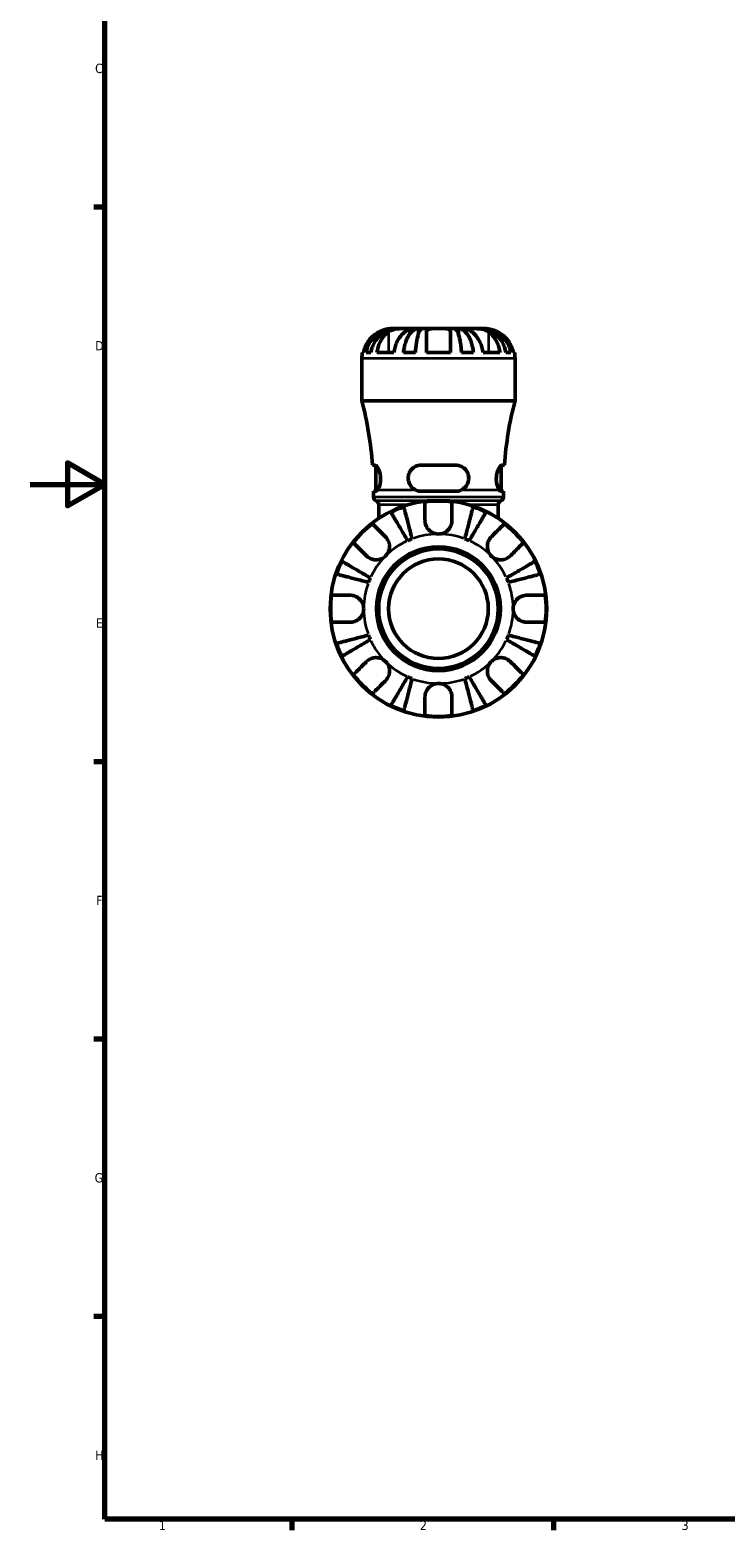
# Model space of a CAD drawing. Header units: millimetres. Extents: x 0 to 902, y 0 to 824.
# Tile 1 of 11: x 0 to 186, y 17 to 419. Entities that reach past the tile are written whole.
import ezdxf

# ---------------------------------------------------------------- set-up
doc = ezdxf.new("R2010")
doc.units = ezdxf.units.MM
for name, color, linetype, lineweight in [('Border (ISO)', 7, 'Continuous', 70), ('Visible (ISO)', 7, 'Continuous', 50), ('Visible Narrow (ISO)', 7, 'Continuous', 35)]:
    doc.layers.add(name, color=color, linetype=linetype, lineweight=lineweight)
doc.styles.add('Note Text (ISO)', font='tahoma.ttf')

# ---------------------------------------------------------------- blocks, each defined once
blk = doc.blocks.new('Borders Default Border')
at = {"layer": 'Border (ISO)'}
for p, q in [((20, 371.25), (17.1, 371.25)), ((20, 222.75), (17.1, 222.75)), ((20, 148.5), (17.1, 148.5)), ((20, 74.25), (17.1, 74.25)), ((70.08, 20), (70.08, 17.1)), ((140.17, 20), (140.17, 17.1))]:
    blk.add_line(p, q, dxfattribs=at)
at = {"layer": 'Border (ISO)', "flags": 128}
for points in [[(20, 20), (20, 574), (821, 574), (821, 20), (20, 20)], [(0, 297), (20, 297), (10, 302.77), (10, 291.23), (20, 297)]]:
    blk.add_lwpolyline(points, dxfattribs=at)
at = {"layer": 'Border (ISO)', "color": 232, "true_color": 0xca0064, "char_height": 2.5, "attachment_point": 7, "style": 'Note Text (ISO)'}
for s, insert in [('C', (17.43, 407.08)), ('D', (17.43, 332.88)), ('E', (17.64, 258.63)), ('F', (17.7, 184.38)), ('G', (17.31, 110.08)), ('H', (17.44, 35.88)), ('1', (34.48, 17.1)), ('2', (104.37, 17.1)), ('3', (174.43, 17.05))]:
    blk.add_mtext(s, dxfattribs=dict(at, insert=insert))

msp = doc.modelspace()

# ---------------------------------------------------------------- linework, layer by layer
at = {"layer": 'Visible (ISO)'}
for p, q in [((97.552, 338.719), (96.831, 338.719)), ((97.552, 338.719), (97.552, 338.699)), ((98.042, 338.719), (97.552, 338.719)), ((100.492, 338.719), (98.042, 338.719)), ((103.962, 338.719), (100.492, 338.719)), ((103.962, 338.719), (103.962, 337.185)), ((105.145, 338.719), (103.962, 338.719)), ((109.331, 338.719), (105.145, 338.719)), ((113.517, 338.719), (109.331, 338.719)), ((114.699, 338.719), (113.517, 338.719)), ((118.17, 338.719), (114.699, 338.719)), ((114.699, 338.719), (114.699, 337.185)), ((120.619, 338.719), (118.17, 338.719)), ((121.109, 338.719), (120.619, 338.719)), ((121.831, 338.719), (121.109, 338.719)), ((121.109, 338.719), (121.109, 338.699)), ((88.831, 319.399), (88.831, 330.719)), ((88.992, 332.319), (89.246, 332.319)), ((89.946, 332.319), (91.272, 332.319)), ((92.866, 332.319), (97.391, 332.319)), ((99.974, 332.319), (103.177, 332.319)), ((106.131, 332.319), (112.531, 332.319)), ((115.484, 332.319), (118.687, 332.319)), ((121.27, 332.319), (125.796, 332.319)), ((127.389, 332.319), (128.716, 332.319)), ((129.416, 332.319), (129.669, 332.319)), ((129.831, 319.399), (129.831, 330.719)), ((129.831, 319.399), (88.831, 319.399)), ((92.278, 302.169), (91.669, 302.169)), ((92.546, 295.17), (92.546, 302.059)), ((113.931, 302.169), (104.731, 302.169)), ((126.116, 295.17), (126.116, 302.059)), ((126.993, 302.169), (126.383, 302.169)), ((91.906, 293.703), (91.906, 295.169)), ((91.906, 295.169), (92.524, 295.169)), ((104.731, 295.169), (113.931, 295.169)), ((126.138, 295.169), (126.756, 295.169)), ((126.756, 293.703), (126.756, 295.169)), ((93.341, 287.912), (93.341, 291.559)), ((125.321, 287.912), (125.321, 291.559))]:
    msp.add_line(p, q, dxfattribs=at)
for radius in [29, 16.58, 16, 13.333]:
    msp.add_circle((109.331, 263.719), radius, dxfattribs=at)
for centre, radius, start, end in [((96.831, 330.719), 8, 168.46304, 180), ((121.831, 330.719), 8, 0, 11.53696), ((-2.667, 295.479), 94.573, 4.05645, 14.65079), ((221.328, 295.479), 94.573, 165.34921, 175.94355), ((93.066, 293.703), 1.16, 180, 247.57551), ((125.596, 293.703), 1.16, 292.42449, 0), ((92.181, 291.559), 1.16, 0, 67.57551), ((109.331, 263.719), 28.818, 108.77511, 116.22489), ((109.331, 263.719), 28.818, 82.82379, 97.17621), ((109.331, 263.719), 28.818, 63.77511, 71.22489), ((126.481, 291.559), 1.16, 112.42449, 180), ((109.331, 263.719), 28.818, 127.82379, 142.17621), ((109.331, 263.719), 28.818, 37.82379, 52.17621), ((109.331, 263.719), 20, 110.66622, 114.33378), ((109.331, 263.719), 20, 65.66622, 69.33378), ((109.331, 263.719), 28.818, 153.77511, 161.22489), ((109.331, 263.719), 28.818, 18.77511, 26.22489), ((109.331, 263.719), 20, 155.66622, 159.33378), ((109.331, 263.719), 20, 20.66622, 24.33378), ((109.331, 263.719), 28.818, 172.82379, 187.17621), ((109.331, 263.719), 28.818, 352.82379, 7.17621), ((109.331, 263.719), 28.818, 198.77511, 206.22489), ((109.331, 263.719), 20, 200.66622, 204.33378), ((109.331, 263.719), 20, 335.66622, 339.33378), ((109.331, 263.719), 28.818, 333.77511, 341.22489), ((109.331, 263.719), 28.818, 217.82379, 232.17621), ((109.331, 263.719), 20, 245.66622, 249.33378), ((109.331, 263.719), 20, 290.66622, 294.33378), ((109.331, 263.719), 28.818, 307.82379, 322.17621), ((109.331, 263.719), 28.818, 243.77511, 251.22489), ((109.331, 263.719), 28.818, 288.77511, 296.22489), ((109.331, 263.719), 28.818, 262.82379, 277.17621)]:
    msp.add_arc(centre, radius, start, end, dxfattribs=at)
for points, knots in [([(93.631, 337.901), (93.306, 337.745), (92.979, 337.561), (92.213, 337.054), (91.79, 336.705), (91.084, 336.005), (90.736, 335.59), (90.134, 334.697), (89.881, 334.218), (89.508, 333.323), (89.351, 332.827), (89.246, 332.319)], [4.03217579, 4.03217579, 4.03217579, 4.03217579, 4.13513094, 4.13513094, 4.28512034, 4.28512034, 4.43331426, 4.43331426, 4.58150818, 4.58150818, 4.72425651, 4.72425651, 4.72425651, 4.72425651]), ([(89.946, 332.319), (90.047, 332.832), (90.2, 333.334), (90.561, 334.234), (90.805, 334.714), (91.384, 335.608), (91.72, 336.024), (92.397, 336.722), (92.8, 337.069), (93.669, 337.668), (94.134, 337.919), (95.019, 338.298), (95.522, 338.46), (96.548, 338.67), (97.073, 338.719), (97.552, 338.719)], [0.1517723, 0.1517723, 0.1517723, 0.1517723, 0.2959987, 0.2959987, 0.4441075, 0.4441075, 0.5922163, 0.5922163, 0.7405343, 0.7405343, 0.8888523, 0.8888523, 1.0375666, 1.0375666, 1.1862808, 1.1862808, 1.1862808, 1.1862808]), ([(98.042, 338.719), (97.615, 338.719), (97.149, 338.67), (96.235, 338.46), (95.788, 338.298), (95, 337.919), (94.586, 337.668), (93.813, 337.069), (93.454, 336.722), (92.852, 336.024), (92.553, 335.608), (92.037, 334.714), (91.82, 334.234), (91.499, 333.334), (91.363, 332.832), (91.272, 332.319)], [3.5666367, 3.5666367, 3.5666367, 3.5666367, 3.715351, 3.715351, 3.8640653, 3.8640653, 4.0123833, 4.0123833, 4.1607013, 4.1607013, 4.3088101, 4.3088101, 4.4569189, 4.4569189, 4.6011452, 4.6011452, 4.6011452, 4.6011452]), ([(92.866, 332.319), (92.94, 332.827), (93.051, 333.323), (93.315, 334.218), (93.494, 334.697), (93.919, 335.59), (94.166, 336.005), (94.665, 336.705), (94.964, 337.054), (95.506, 337.561), (95.737, 337.745), (95.966, 337.901)], [0.1517835, 0.1517835, 0.1517835, 0.1517835, 0.29453183, 0.29453183, 0.44272575, 0.44272575, 0.59091966, 0.59091966, 0.74090906, 0.74090906, 0.84386421, 0.84386421, 0.84386421, 0.84386421]), ([(96.831, 338.719), (96.831, 338.719), (96.754, 338.72), (96.478, 338.708), (96.3, 338.696), (95.869, 338.638), (95.624, 338.595), (95.167, 338.483), (94.971, 338.427), (94.573, 338.297), (94.373, 338.224), (93.991, 338.068), (93.809, 337.987), (93.631, 337.901)], [-2.21111993, -2.21111993, -2.21111993, -2.21111993, -2.0898399, -2.0898399, -1.98614814, -1.98614814, -1.88775858, -1.88775858, -1.81973063, -1.81973063, -1.75376732, -1.75376732, -1.69399568, -1.69399568, -1.69399568, -1.69399568]), ([(95.966, 337.901), (96.066, 337.969), (96.173, 338.033), (96.451, 338.18), (96.628, 338.257), (97.003, 338.393), (97.2, 338.45), (97.684, 338.564), (97.975, 338.611), (98.673, 338.689), (99.073, 338.706), (99.838, 338.721), (100.193, 338.719), (100.492, 338.719)], [-0.51605321, -0.51605321, -0.51605321, -0.51605321, -0.46927389, -0.46927389, -0.40272959, -0.40272959, -0.33754407, -0.33754407, -0.24860938, -0.24860938, -0.12674173, -0.12674173, 0, 0, 0, 0]), ([(100.492, 337.901), (100.263, 337.745), (100.031, 337.561), (99.489, 337.054), (99.19, 336.705), (98.691, 336.005), (98.445, 335.59), (98.019, 334.697), (97.841, 334.218), (97.577, 333.323), (97.465, 332.827), (97.391, 332.319)], [4.03217579, 4.03217579, 4.03217579, 4.03217579, 4.13513094, 4.13513094, 4.28512034, 4.28512034, 4.43331426, 4.43331426, 4.58150818, 4.58150818, 4.72425651, 4.72425651, 4.72425651, 4.72425651]), ([(99.974, 332.319), (100.028, 332.832), (100.108, 333.334), (100.297, 334.234), (100.425, 334.714), (100.729, 335.608), (100.905, 336.024), (101.26, 336.722), (101.471, 337.069), (101.926, 337.668), (102.17, 337.919), (102.634, 338.298), (102.898, 338.46), (103.436, 338.67), (103.711, 338.719), (103.962, 338.719)], [0.1517723, 0.1517723, 0.1517723, 0.1517723, 0.2959987, 0.2959987, 0.4441075, 0.4441075, 0.5922163, 0.5922163, 0.7405343, 0.7405343, 0.8888523, 0.8888523, 1.0375666, 1.0375666, 1.1862808, 1.1862808, 1.1862808, 1.1862808]), ([(100.492, 338.719), (100.639, 338.719), (100.772, 338.719), (101.012, 338.718), (101.116, 338.717), (101.327, 338.706), (101.402, 338.692), (101.443, 338.63), (101.415, 338.585), (101.294, 338.472), (101.223, 338.416), (101.047, 338.286), (100.944, 338.212), (100.724, 338.059), (100.612, 337.983), (100.492, 337.901)], [0, 0, 0, 0, 0.0626039, 0.0626039, 0.12946018, 0.12946018, 0.23227607, 0.23227607, 0.32766079, 0.32766079, 0.39439512, 0.39439512, 0.45981717, 0.45981717, 0.51643089, 0.51643089, 0.51643089, 0.51643089]), ([(105.145, 338.719), (105.021, 338.719), (104.885, 338.67), (104.62, 338.46), (104.49, 338.298), (104.261, 337.919), (104.14, 337.668), (103.916, 337.069), (103.811, 336.722), (103.636, 336.024), (103.55, 335.608), (103.4, 334.714), (103.337, 334.234), (103.243, 333.334), (103.204, 332.832), (103.177, 332.319)], [3.5666372, 3.5666372, 3.5666372, 3.5666372, 3.7153514, 3.7153514, 3.8640657, 3.8640657, 4.0123837, 4.0123837, 4.1607018, 4.1607018, 4.3088106, 4.3088106, 4.4569193, 4.4569193, 4.6011457, 4.6011457, 4.6011457, 4.6011457]), ([(106.131, 337.901), (106.131, 337.967), (106.139, 338.029), (106.184, 338.175), (106.231, 338.255), (106.368, 338.392), (106.455, 338.45), (106.707, 338.564), (106.886, 338.611), (107.385, 338.689), (107.726, 338.706), (108.49, 338.721), (108.908, 338.719), (109.331, 338.719)], [-0.5159245, -0.5159245, -0.5159245, -0.5159245, -0.47074715, -0.47074715, -0.40311077, -0.40311077, -0.33740557, -0.33740557, -0.24866964, -0.24866964, -0.12673966, -0.12673966, 0, 0, 0, 0]), ([(106.131, 332.319), (106.131, 332.827), (106.131, 333.323), (106.131, 334.218), (106.131, 334.697), (106.131, 335.59), (106.131, 336.005), (106.131, 336.705), (106.131, 337.054), (106.131, 337.561), (106.131, 337.745), (106.131, 337.901)], [0.1517835, 0.1517835, 0.1517835, 0.1517835, 0.29453183, 0.29453183, 0.44272575, 0.44272575, 0.59091966, 0.59091966, 0.74090906, 0.74090906, 0.84386421, 0.84386421, 0.84386421, 0.84386421]), ([(109.331, 338.719), (109.735, 338.719), (110.135, 338.72), (110.831, 338.708), (111.129, 338.696), (111.641, 338.638), (111.855, 338.595), (112.146, 338.483), (112.245, 338.427), (112.396, 338.297), (112.45, 338.224), (112.516, 338.068), (112.531, 337.987), (112.531, 337.901)], [-2.21111993, -2.21111993, -2.21111993, -2.21111993, -2.0898399, -2.0898399, -1.98614814, -1.98614814, -1.88775858, -1.88775858, -1.81973063, -1.81973063, -1.75376732, -1.75376732, -1.69399568, -1.69399568, -1.69399568, -1.69399568]), ([(112.531, 337.901), (112.531, 337.745), (112.531, 337.561), (112.531, 337.054), (112.531, 336.705), (112.531, 336.005), (112.531, 335.59), (112.531, 334.697), (112.531, 334.218), (112.531, 333.323), (112.531, 332.827), (112.531, 332.319)], [4.03222425, 4.03222425, 4.03222425, 4.03222425, 4.1351794, 4.1351794, 4.2851688, 4.2851688, 4.43336272, 4.43336272, 4.58155663, 4.58155663, 4.72430496, 4.72430496, 4.72430496, 4.72430496]), ([(115.484, 332.319), (115.458, 332.832), (115.418, 333.334), (115.325, 334.234), (115.262, 334.714), (115.112, 335.608), (115.025, 336.024), (114.85, 336.722), (114.746, 337.069), (114.521, 337.668), (114.401, 337.919), (114.172, 338.298), (114.042, 338.46), (113.776, 338.67), (113.641, 338.719), (113.517, 338.719)], [0.1517723, 0.1517723, 0.1517723, 0.1517723, 0.2959987, 0.2959987, 0.4441075, 0.4441075, 0.5922163, 0.5922163, 0.7405343, 0.7405343, 0.8888523, 0.8888523, 1.0375666, 1.0375666, 1.1862808, 1.1862808, 1.1862808, 1.1862808]), ([(114.699, 338.719), (114.951, 338.719), (115.226, 338.67), (115.764, 338.46), (116.027, 338.298), (116.492, 337.919), (116.735, 337.668), (117.191, 337.069), (117.402, 336.722), (117.757, 336.024), (117.933, 335.608), (118.237, 334.714), (118.364, 334.234), (118.554, 333.334), (118.634, 332.832), (118.687, 332.319)], [3.5666372, 3.5666372, 3.5666372, 3.5666372, 3.7153514, 3.7153514, 3.8640657, 3.8640657, 4.0123837, 4.0123837, 4.1607018, 4.1607018, 4.3088106, 4.3088106, 4.4569193, 4.4569193, 4.6011457, 4.6011457, 4.6011457, 4.6011457]), ([(118.17, 337.901), (118.07, 337.969), (117.976, 338.033), (117.764, 338.18), (117.654, 338.257), (117.469, 338.393), (117.395, 338.45), (117.266, 338.564), (117.229, 338.611), (117.238, 338.689), (117.319, 338.706), (117.634, 338.721), (117.871, 338.719), (118.17, 338.719)], [-0.51605321, -0.51605321, -0.51605321, -0.51605321, -0.46927389, -0.46927389, -0.40272959, -0.40272959, -0.33754407, -0.33754407, -0.24860938, -0.24860938, -0.12674173, -0.12674173, 0, 0, 0, 0]), ([(118.17, 338.719), (118.317, 338.719), (118.479, 338.719), (118.837, 338.718), (119.035, 338.717), (119.559, 338.706), (119.895, 338.692), (120.55, 338.63), (120.864, 338.585), (121.378, 338.472), (121.581, 338.416), (121.962, 338.286), (122.139, 338.212), (122.444, 338.059), (122.575, 337.983), (122.695, 337.901)], [0, 0, 0, 0, 0.0626039, 0.0626039, 0.12946018, 0.12946018, 0.23227607, 0.23227607, 0.32766079, 0.32766079, 0.39439512, 0.39439512, 0.45981717, 0.45981717, 0.51643089, 0.51643089, 0.51643089, 0.51643089]), ([(121.27, 332.319), (121.196, 332.827), (121.085, 333.323), (120.821, 334.218), (120.642, 334.697), (120.217, 335.59), (119.97, 336.005), (119.471, 336.705), (119.172, 337.054), (118.63, 337.561), (118.399, 337.745), (118.17, 337.901)], [0.1517835, 0.1517835, 0.1517835, 0.1517835, 0.29453183, 0.29453183, 0.44272575, 0.44272575, 0.59091966, 0.59091966, 0.74090906, 0.74090906, 0.84386421, 0.84386421, 0.84386421, 0.84386421]), ([(127.389, 332.319), (127.299, 332.832), (127.163, 333.334), (126.841, 334.234), (126.624, 334.714), (126.109, 335.608), (125.81, 336.024), (125.207, 336.722), (124.848, 337.069), (124.076, 337.668), (123.662, 337.919), (122.874, 338.298), (122.426, 338.46), (121.513, 338.67), (121.046, 338.719), (120.619, 338.719)], [0.1517723, 0.1517723, 0.1517723, 0.1517723, 0.2959987, 0.2959987, 0.4441075, 0.4441075, 0.5922163, 0.5922163, 0.7405343, 0.7405343, 0.8888523, 0.8888523, 1.0375666, 1.0375666, 1.1862808, 1.1862808, 1.1862808, 1.1862808]), ([(121.109, 338.719), (121.589, 338.719), (122.113, 338.67), (123.14, 338.46), (123.642, 338.298), (124.528, 337.919), (124.993, 337.668), (125.861, 337.069), (126.264, 336.722), (126.941, 336.024), (127.277, 335.608), (127.857, 334.714), (128.1, 334.234), (128.461, 333.334), (128.614, 332.832), (128.716, 332.319)], [3.5666367, 3.5666367, 3.5666367, 3.5666367, 3.715351, 3.715351, 3.8640653, 3.8640653, 4.0123833, 4.0123833, 4.1607013, 4.1607013, 4.3088101, 4.3088101, 4.4569189, 4.4569189, 4.6011452, 4.6011452, 4.6011452, 4.6011452]), ([(125.031, 337.901), (124.756, 338.033), (124.476, 338.152), (123.927, 338.354), (123.663, 338.437), (123.156, 338.569), (122.92, 338.616), (122.444, 338.69), (122.228, 338.706), (121.915, 338.721), (121.831, 338.719), (121.831, 338.719)], [-0.5165283, -0.5165283, -0.5165283, -0.5165283, -0.42509424, -0.42509424, -0.33576206, -0.33576206, -0.24464362, -0.24464362, -0.12693037, -0.12693037, 0, 0, 0, 0]), ([(122.695, 337.901), (122.924, 337.745), (123.156, 337.561), (123.698, 337.054), (123.997, 336.705), (124.496, 336.005), (124.742, 335.59), (125.168, 334.697), (125.346, 334.218), (125.61, 333.323), (125.721, 332.827), (125.796, 332.319)], [4.03217579, 4.03217579, 4.03217579, 4.03217579, 4.13513094, 4.13513094, 4.28512034, 4.28512034, 4.43331426, 4.43331426, 4.58150818, 4.58150818, 4.72425651, 4.72425651, 4.72425651, 4.72425651]), ([(129.416, 332.319), (129.311, 332.827), (129.153, 333.323), (128.78, 334.218), (128.527, 334.697), (127.926, 335.59), (127.577, 336.005), (126.871, 336.705), (126.449, 337.054), (125.682, 337.561), (125.355, 337.745), (125.031, 337.901)], [0.1517835, 0.1517835, 0.1517835, 0.1517835, 0.29453183, 0.29453183, 0.44272575, 0.44272575, 0.59091966, 0.59091966, 0.74090906, 0.74090906, 0.84386421, 0.84386421, 0.84386421, 0.84386421]), ([(92.278, 302.169), (92.311, 302.169), (92.345, 302.163), (92.507, 302.107), (92.653, 301.987), (92.982, 301.585), (93.167, 301.282), (93.475, 300.585), (93.603, 300.211), (93.778, 299.427), (93.831, 299.032), (93.857, 298.218), (93.828, 297.813), (93.693, 297.008), (93.58, 296.625), (93.307, 295.951), (93.144, 295.672), (92.986, 295.479)], [-0.99032408, -0.99032408, -0.99032408, -0.99032408, -0.95308322, -0.95308322, -0.81976896, -0.81976896, -0.66554357, -0.66554357, -0.5319907, -0.5319907, -0.41100194, -0.41100194, -0.28702144, -0.28702144, -0.14890028, -0.14890028, 0, 0, 0, 0]), ([(103.291, 295.479), (102.936, 295.639), (102.61, 295.857), (102.018, 296.417), (101.76, 296.767), (101.401, 297.518), (101.291, 297.906), (101.207, 298.717), (101.237, 299.127), (101.446, 299.959), (101.638, 300.365), (102.182, 301.118), (102.549, 301.448), (103.354, 301.917), (103.783, 302.068), (104.397, 302.157), (104.564, 302.169), (104.731, 302.169)], [-1.06655889, -1.06655889, -1.06655889, -1.06655889, -0.94344481, -0.94344481, -0.8098063, -0.8098063, -0.68823965, -0.68823965, -0.56450269, -0.56450269, -0.42640316, -0.42640316, -0.27115201, -0.27115201, -0.12844751, -0.12844751, -0.0763049, -0.0763049, -0.0763049, -0.0763049]), ([(113.931, 302.169), (114.05, 302.169), (114.169, 302.163), (114.712, 302.107), (115.119, 301.987), (115.925, 301.585), (116.309, 301.282), (116.89, 300.585), (117.103, 300.21), (117.37, 299.427), (117.435, 299.032), (117.426, 298.218), (117.349, 297.813), (117.045, 297.007), (116.806, 296.625), (116.187, 295.951), (115.799, 295.672), (115.371, 295.479)], [-0.99035854, -0.99035854, -0.99035854, -0.99035854, -0.95310177, -0.95310177, -0.81976386, -0.81976386, -0.66554307, -0.66554307, -0.53199518, -0.53199518, -0.41100743, -0.41100743, -0.28702523, -0.28702523, -0.14889964, -0.14889964, -0.00003409, -0.00003409, -0.00003409, -0.00003409]), ([(125.675, 295.479), (125.544, 295.639), (125.411, 295.857), (125.155, 296.417), (125.036, 296.767), (124.872, 297.518), (124.824, 297.906), (124.808, 298.717), (124.841, 299.127), (124.988, 299.959), (125.108, 300.365), (125.409, 301.118), (125.592, 301.448), (125.937, 301.917), (126.098, 302.068), (126.29, 302.157), (126.338, 302.169), (126.383, 302.169)], [-1.06655889, -1.06655889, -1.06655889, -1.06655889, -0.94344481, -0.94344481, -0.8098063, -0.8098063, -0.68823965, -0.68823965, -0.56450269, -0.56450269, -0.42640316, -0.42640316, -0.27115201, -0.27115201, -0.12844751, -0.12844751, -0.0763049, -0.0763049, -0.0763049, -0.0763049]), ([(92.986, 295.479), (92.974, 295.464), (92.962, 295.45), (92.795, 295.258), (92.646, 295.169), (92.524, 295.169)], [0.39763045, 0.39763045, 0.39763045, 0.39763045, 0.40809229, 0.40809229, 0.54636396, 0.54636396, 0.54636396, 0.54636396]), ([(104.731, 295.169), (104.278, 295.169), (103.802, 295.261), (103.341, 295.456), (103.316, 295.467), (103.291, 295.479)], [0.53228216, 0.53228216, 0.53228216, 0.53228216, 0.67293599, 0.67293599, 0.6811726, 0.6811726, 0.6811726, 0.6811726]), ([(115.371, 295.479), (115.346, 295.467), (115.32, 295.456), (114.859, 295.261), (114.383, 295.169), (113.931, 295.169)], [0.39744882, 0.39744882, 0.39744882, 0.39744882, 0.40568543, 0.40568543, 0.54633926, 0.54633926, 0.54633926, 0.54633926]), ([(126.138, 295.169), (126.014, 295.169), (125.862, 295.261), (125.694, 295.456), (125.685, 295.467), (125.675, 295.479)], [0.53228216, 0.53228216, 0.53228216, 0.53228216, 0.67293599, 0.67293599, 0.6811726, 0.6811726, 0.6811726, 0.6811726]), ([(101.09, 281.942), (100.806, 282.424), (100.496, 282.95), (99.889, 283.98), (99.592, 284.484), (99.069, 285.373), (98.794, 285.839), (98.281, 286.71), (98.043, 287.114), (97.643, 287.793), (97.445, 288.129), (97.103, 288.71), (96.959, 288.954), (96.746, 289.316), (96.656, 289.469), (96.596, 289.571)], [4.0142509, 4.0142509, 4.0142509, 4.0142509, 4.1819549, 4.1819549, 4.3496588, 4.3496588, 4.5167189, 4.5167189, 4.6837789, 4.6837789, 4.8504333, 4.8504333, 5.0170876, 5.0170876, 5.1791816, 5.1791816, 5.1791816, 5.1791816]), ([(100.055, 291.003), (100.085, 290.889), (100.13, 290.717), (100.235, 290.31), (100.306, 290.036), (100.474, 289.384), (100.572, 289.006), (100.769, 288.243), (100.887, 287.789), (101.14, 286.811), (101.275, 286.287), (101.533, 285.289), (101.68, 284.722), (101.979, 283.564), (102.132, 282.973), (102.272, 282.432)], [0.1707461, 0.1707461, 0.1707461, 0.1707461, 0.33284, 0.33284, 0.4994944, 0.4994944, 0.6661487, 0.6661487, 0.8332087, 0.8332087, 1.0002688, 1.0002688, 1.1679728, 1.1679728, 1.3356767, 1.3356767, 1.3356767, 1.3356767]), ([(105.731, 287.319), (105.731, 287.706), (105.731, 288.099), (105.731, 288.981), (105.731, 289.453), (105.731, 290.244), (105.731, 290.636), (105.731, 291.311), (105.731, 291.595), (105.731, 292.015), (105.731, 292.193), (105.731, 292.311)], [4.42788405, 4.42788405, 4.42788405, 4.42788405, 4.5512464, 4.5512464, 4.71913293, 4.71913293, 4.88586959, 4.88586959, 5.05260626, 5.05260626, 5.21400469, 5.21400469, 5.21400469, 5.21400469]), ([(112.931, 292.311), (112.931, 292.193), (112.931, 292.015), (112.931, 291.595), (112.931, 291.311), (112.931, 290.636), (112.931, 290.244), (112.931, 289.453), (112.931, 288.981), (112.931, 288.099), (112.931, 287.706), (112.931, 287.319)], [0.17075309, 0.17075309, 0.17075309, 0.17075309, 0.33215152, 0.33215152, 0.49888818, 0.49888818, 0.66562485, 0.66562485, 0.83351137, 0.83351137, 0.95687373, 0.95687373, 0.95687373, 0.95687373]), ([(116.389, 282.432), (116.529, 282.973), (116.682, 283.564), (116.981, 284.722), (117.128, 285.289), (117.386, 286.287), (117.522, 286.811), (117.775, 287.789), (117.892, 288.243), (118.089, 289.006), (118.187, 289.384), (118.356, 290.036), (118.427, 290.31), (118.532, 290.717), (118.576, 290.889), (118.606, 291.003)], [4.0142509, 4.0142509, 4.0142509, 4.0142509, 4.1819549, 4.1819549, 4.3496588, 4.3496588, 4.5167189, 4.5167189, 4.6837789, 4.6837789, 4.8504333, 4.8504333, 5.0170876, 5.0170876, 5.1791816, 5.1791816, 5.1791816, 5.1791816]), ([(122.065, 289.571), (122.005, 289.469), (121.915, 289.316), (121.702, 288.954), (121.558, 288.71), (121.216, 288.129), (121.018, 287.793), (120.618, 287.114), (120.38, 286.71), (119.867, 285.839), (119.593, 285.373), (119.069, 284.484), (118.772, 283.98), (118.165, 282.95), (117.855, 282.424), (117.572, 281.942)], [0.1707461, 0.1707461, 0.1707461, 0.1707461, 0.33284, 0.33284, 0.4994944, 0.4994944, 0.6661487, 0.6661487, 0.8332087, 0.8332087, 1.0002688, 1.0002688, 1.1679728, 1.1679728, 1.3356767, 1.3356767, 1.3356767, 1.3356767]), ([(91.658, 286.482), (91.742, 286.399), (91.868, 286.273), (92.165, 285.976), (92.365, 285.775), (92.843, 285.297), (93.12, 285.02), (93.679, 284.461), (94.013, 284.127), (94.637, 283.504), (94.914, 283.226), (95.189, 282.952)], [0.17075309, 0.17075309, 0.17075309, 0.17075309, 0.33215152, 0.33215152, 0.49888818, 0.49888818, 0.66562485, 0.66562485, 0.83351137, 0.83351137, 0.95687373, 0.95687373, 0.95687373, 0.95687373]), ([(109.331, 283.719), (109.038, 283.719), (108.746, 283.754), (108.15, 283.903), (107.849, 284.022), (107.166, 284.405), (106.812, 284.706), (106.328, 285.308), (106.166, 285.575), (105.962, 286.034), (105.898, 286.217), (105.805, 286.572), (105.773, 286.742), (105.738, 287.049), (105.731, 287.184), (105.731, 287.319)], [0, 0, 0, 0, 0.08783311, 0.08783311, 0.18435408, 0.18435408, 0.32279749, 0.32279749, 0.41754463, 0.41754463, 0.47774931, 0.47774931, 0.53276241, 0.53276241, 0.57681269, 0.57681269, 0.57681269, 0.57681269]), ([(112.931, 287.319), (112.931, 287.315), (112.931, 287.311), (112.93, 287.119), (112.915, 286.927), (112.855, 286.566), (112.815, 286.397), (112.697, 286.026), (112.614, 285.825), (112.333, 285.296), (112.101, 284.987), (111.501, 284.412), (111.126, 284.167), (110.278, 283.813), (109.807, 283.719), (109.331, 283.719)], [-0.58332629, -0.58332629, -0.58332629, -0.58332629, -0.58206847, -0.58206847, -0.51861604, -0.51861604, -0.4628074, -0.4628074, -0.39473272, -0.39473272, -0.27692423, -0.27692423, -0.14288351, -0.14288351, 0, 0, 0, 0]), ([(123.473, 282.952), (123.747, 283.226), (124.025, 283.504), (124.648, 284.127), (124.982, 284.461), (125.541, 285.02), (125.818, 285.297), (126.296, 285.775), (126.497, 285.976), (126.794, 286.273), (126.919, 286.399), (127.003, 286.482)], [4.42788405, 4.42788405, 4.42788405, 4.42788405, 4.5512464, 4.5512464, 4.71913293, 4.71913293, 4.88586959, 4.88586959, 5.05260626, 5.05260626, 5.21400469, 5.21400469, 5.21400469, 5.21400469]), ([(90.097, 277.861), (89.823, 278.135), (89.546, 278.413), (88.922, 279.036), (88.588, 279.37), (88.029, 279.929), (87.752, 280.206), (87.274, 280.684), (87.073, 280.885), (86.776, 281.182), (86.651, 281.307), (86.567, 281.391)], [4.42788405, 4.42788405, 4.42788405, 4.42788405, 4.5512464, 4.5512464, 4.71913293, 4.71913293, 4.88586959, 4.88586959, 5.05260626, 5.05260626, 5.21400469, 5.21400469, 5.21400469, 5.21400469]), ([(95.189, 282.952), (95.277, 282.863), (95.362, 282.769), (95.587, 282.491), (95.716, 282.297), (95.941, 281.87), (96.035, 281.639), (96.201, 281.058), (96.248, 280.706), (96.235, 279.899), (96.144, 279.454), (95.791, 278.597), (95.525, 278.197), (95.189, 277.861)], [-0.58004807, -0.58004807, -0.58004807, -0.58004807, -0.5384523, -0.5384523, -0.46383793, -0.46383793, -0.3862639, -0.3862639, -0.27840269, -0.27840269, -0.14277912, -0.14277912, 0, 0, 0, 0]), ([(123.473, 277.861), (123.29, 278.044), (123.127, 278.247), (122.838, 278.698), (122.716, 278.947), (122.494, 279.576), (122.425, 279.961), (122.413, 280.715), (122.463, 281.076), (122.635, 281.661), (122.729, 281.89), (122.957, 282.315), (123.088, 282.509), (123.309, 282.78), (123.389, 282.869), (123.473, 282.952)], [0, 0, 0, 0, 0.07774953, 0.07774953, 0.16081914, 0.16081914, 0.27783798, 0.27783798, 0.3882896, 0.3882896, 0.46542959, 0.46542959, 0.54035429, 0.54035429, 0.57953204, 0.57953204, 0.57953204, 0.57953204]), ([(132.094, 281.391), (132.011, 281.307), (131.885, 281.182), (131.588, 280.885), (131.387, 280.684), (130.909, 280.206), (130.632, 279.929), (130.073, 279.37), (129.739, 279.036), (129.116, 278.413), (128.838, 278.135), (128.564, 277.861)], [0.17075309, 0.17075309, 0.17075309, 0.17075309, 0.33215152, 0.33215152, 0.49888818, 0.49888818, 0.66562485, 0.66562485, 0.83351137, 0.83351137, 0.95687373, 0.95687373, 0.95687373, 0.95687373]), ([(95.189, 277.861), (95.005, 277.678), (94.803, 277.515), (94.351, 277.226), (94.102, 277.104), (93.474, 276.882), (93.088, 276.813), (92.335, 276.801), (91.974, 276.851), (91.388, 277.023), (91.159, 277.117), (90.734, 277.345), (90.54, 277.476), (90.269, 277.697), (90.181, 277.777), (90.097, 277.861)], [0, 0, 0, 0, 0.07774953, 0.07774953, 0.16081914, 0.16081914, 0.27783798, 0.27783798, 0.3882896, 0.3882896, 0.46542959, 0.46542959, 0.54035429, 0.54035429, 0.57953204, 0.57953204, 0.57953204, 0.57953204]), ([(128.564, 277.861), (128.475, 277.772), (128.381, 277.687), (128.103, 277.463), (127.909, 277.334), (127.482, 277.108), (127.251, 277.014), (126.67, 276.849), (126.318, 276.801), (125.511, 276.814), (125.066, 276.905), (124.209, 277.258), (123.809, 277.524), (123.473, 277.861)], [-0.58004807, -0.58004807, -0.58004807, -0.58004807, -0.5384523, -0.5384523, -0.46383793, -0.46383793, -0.3862639, -0.3862639, -0.27840269, -0.27840269, -0.14277912, -0.14277912, 0, 0, 0, 0]), ([(83.479, 276.453), (83.581, 276.393), (83.734, 276.303), (84.096, 276.09), (84.34, 275.946), (84.92, 275.604), (85.257, 275.406), (85.935, 275.006), (86.34, 274.768), (87.21, 274.255), (87.676, 273.981), (88.565, 273.457), (89.069, 273.16), (90.1, 272.553), (90.626, 272.243), (91.108, 271.96)], [0.1707461, 0.1707461, 0.1707461, 0.1707461, 0.33284, 0.33284, 0.4994944, 0.4994944, 0.6661487, 0.6661487, 0.8332087, 0.8332087, 1.0002688, 1.0002688, 1.1679728, 1.1679728, 1.3356767, 1.3356767, 1.3356767, 1.3356767]), ([(127.554, 271.96), (128.036, 272.243), (128.562, 272.553), (129.592, 273.16), (130.096, 273.457), (130.985, 273.981), (131.451, 274.255), (132.322, 274.768), (132.726, 275.006), (133.405, 275.406), (133.741, 275.604), (134.322, 275.946), (134.566, 276.09), (134.928, 276.303), (135.081, 276.393), (135.183, 276.453)], [4.0142509, 4.0142509, 4.0142509, 4.0142509, 4.1819549, 4.1819549, 4.3496588, 4.3496588, 4.5167189, 4.5167189, 4.6837789, 4.6837789, 4.8504333, 4.8504333, 5.0170876, 5.0170876, 5.1791816, 5.1791816, 5.1791816, 5.1791816]), ([(90.618, 270.777), (90.076, 270.917), (89.485, 271.07), (88.328, 271.369), (87.761, 271.516), (86.763, 271.774), (86.239, 271.91), (85.26, 272.163), (84.806, 272.28), (84.044, 272.477), (83.666, 272.575), (83.013, 272.744), (82.739, 272.815), (82.332, 272.92), (82.16, 272.964), (82.046, 272.994)], [4.0142509, 4.0142509, 4.0142509, 4.0142509, 4.1819549, 4.1819549, 4.3496588, 4.3496588, 4.5167189, 4.5167189, 4.6837789, 4.6837789, 4.8504333, 4.8504333, 5.0170876, 5.0170876, 5.1791816, 5.1791816, 5.1791816, 5.1791816]), ([(136.615, 272.994), (136.501, 272.964), (136.329, 272.92), (135.922, 272.815), (135.648, 272.744), (134.996, 272.575), (134.618, 272.477), (133.855, 272.28), (133.401, 272.163), (132.423, 271.91), (131.899, 271.774), (130.901, 271.516), (130.334, 271.369), (129.176, 271.07), (128.585, 270.917), (128.044, 270.777)], [0.1707461, 0.1707461, 0.1707461, 0.1707461, 0.33284, 0.33284, 0.4994944, 0.4994944, 0.6661487, 0.6661487, 0.8332087, 0.8332087, 1.0002688, 1.0002688, 1.1679728, 1.1679728, 1.3356767, 1.3356767, 1.3356767, 1.3356767]), ([(80.738, 267.319), (80.856, 267.319), (81.034, 267.319), (81.454, 267.319), (81.738, 267.319), (82.414, 267.319), (82.805, 267.319), (83.596, 267.319), (84.068, 267.319), (84.95, 267.319), (85.343, 267.319), (85.731, 267.319)], [0.17075309, 0.17075309, 0.17075309, 0.17075309, 0.33215152, 0.33215152, 0.49888818, 0.49888818, 0.66562485, 0.66562485, 0.83351137, 0.83351137, 0.95687373, 0.95687373, 0.95687373, 0.95687373]), ([(85.731, 267.319), (85.874, 267.319), (86.018, 267.31), (86.378, 267.267), (86.592, 267.221), (87.033, 267.083), (87.257, 266.988), (87.783, 266.698), (88.069, 266.48), (88.631, 265.898), (88.88, 265.519), (89.237, 264.665), (89.331, 264.194), (89.331, 263.719)], [-0.57647647, -0.57647647, -0.57647647, -0.57647647, -0.52968676, -0.52968676, -0.46054026, -0.46054026, -0.38562403, -0.38562403, -0.27730827, -0.27730827, -0.14258086, -0.14258086, 0, 0, 0, 0]), ([(129.331, 263.719), (129.331, 263.999), (129.363, 264.278), (129.498, 264.847), (129.606, 265.132), (129.964, 265.81), (130.257, 266.172), (130.851, 266.675), (131.119, 266.845), (131.611, 267.076), (131.827, 267.153), (132.27, 267.265), (132.496, 267.299), (132.79, 267.317), (132.861, 267.319), (132.931, 267.319)], [-2.49913258, -2.49913258, -2.49913258, -2.49913258, -2.41505436, -2.41505436, -2.32384732, -2.32384732, -2.1841143, -2.1841143, -2.08674766, -2.08674766, -2.01440674, -2.01440674, -1.93994266, -1.93994266, -1.91637503, -1.91637503, -1.91637503, -1.91637503]), ([(132.931, 267.319), (133.318, 267.319), (133.711, 267.319), (134.593, 267.319), (135.065, 267.319), (135.856, 267.319), (136.248, 267.319), (136.923, 267.319), (137.207, 267.319), (137.627, 267.319), (137.805, 267.319), (137.923, 267.319)], [4.42788405, 4.42788405, 4.42788405, 4.42788405, 4.5512464, 4.5512464, 4.71913293, 4.71913293, 4.88586959, 4.88586959, 5.05260626, 5.05260626, 5.21400469, 5.21400469, 5.21400469, 5.21400469]), ([(89.331, 263.719), (89.331, 263.438), (89.298, 263.159), (89.163, 262.591), (89.056, 262.306), (88.698, 261.628), (88.405, 261.265), (87.81, 260.763), (87.543, 260.592), (87.05, 260.361), (86.835, 260.285), (86.391, 260.172), (86.166, 260.138), (85.871, 260.121), (85.801, 260.119), (85.731, 260.119)], [-2.49913258, -2.49913258, -2.49913258, -2.49913258, -2.41505436, -2.41505436, -2.32384732, -2.32384732, -2.1841143, -2.1841143, -2.08674766, -2.08674766, -2.01440674, -2.01440674, -1.93994266, -1.93994266, -1.91637503, -1.91637503, -1.91637503, -1.91637503]), ([(132.931, 260.119), (132.788, 260.119), (132.643, 260.127), (132.284, 260.171), (132.069, 260.216), (131.628, 260.354), (131.404, 260.449), (130.879, 260.74), (130.593, 260.958), (130.03, 261.54), (129.781, 261.918), (129.425, 262.773), (129.331, 263.243), (129.331, 263.719)], [-0.57647647, -0.57647647, -0.57647647, -0.57647647, -0.52968676, -0.52968676, -0.46054026, -0.46054026, -0.38562403, -0.38562403, -0.27730827, -0.27730827, -0.14258086, -0.14258086, 0, 0, 0, 0]), ([(85.731, 260.119), (85.343, 260.119), (84.95, 260.119), (84.068, 260.119), (83.596, 260.119), (82.805, 260.119), (82.414, 260.119), (81.738, 260.119), (81.454, 260.119), (81.034, 260.119), (80.856, 260.119), (80.738, 260.119)], [4.42788405, 4.42788405, 4.42788405, 4.42788405, 4.5512464, 4.5512464, 4.71913293, 4.71913293, 4.88586959, 4.88586959, 5.05260626, 5.05260626, 5.21400469, 5.21400469, 5.21400469, 5.21400469]), ([(137.923, 260.119), (137.805, 260.119), (137.627, 260.119), (137.207, 260.119), (136.923, 260.119), (136.248, 260.119), (135.856, 260.119), (135.065, 260.119), (134.593, 260.119), (133.711, 260.119), (133.318, 260.119), (132.931, 260.119)], [0.17075309, 0.17075309, 0.17075309, 0.17075309, 0.33215152, 0.33215152, 0.49888818, 0.49888818, 0.66562485, 0.66562485, 0.83351137, 0.83351137, 0.95687373, 0.95687373, 0.95687373, 0.95687373]), ([(82.046, 254.443), (82.16, 254.473), (82.332, 254.518), (82.739, 254.623), (83.013, 254.694), (83.666, 254.862), (84.044, 254.96), (84.806, 255.157), (85.26, 255.275), (86.239, 255.528), (86.763, 255.663), (87.761, 255.921), (88.328, 256.068), (89.485, 256.367), (90.076, 256.52), (90.618, 256.66)], [0.1707461, 0.1707461, 0.1707461, 0.1707461, 0.33284, 0.33284, 0.4994944, 0.4994944, 0.6661487, 0.6661487, 0.8332087, 0.8332087, 1.0002688, 1.0002688, 1.1679728, 1.1679728, 1.3356767, 1.3356767, 1.3356767, 1.3356767]), ([(91.108, 255.478), (90.626, 255.194), (90.1, 254.884), (89.069, 254.277), (88.565, 253.98), (87.676, 253.457), (87.21, 253.182), (86.34, 252.669), (85.935, 252.431), (85.257, 252.031), (84.92, 251.833), (84.34, 251.491), (84.096, 251.347), (83.734, 251.134), (83.581, 251.044), (83.479, 250.984)], [4.0142509, 4.0142509, 4.0142509, 4.0142509, 4.1819549, 4.1819549, 4.3496588, 4.3496588, 4.5167189, 4.5167189, 4.6837789, 4.6837789, 4.8504333, 4.8504333, 5.0170876, 5.0170876, 5.1791816, 5.1791816, 5.1791816, 5.1791816]), ([(135.183, 250.984), (135.081, 251.044), (134.928, 251.134), (134.566, 251.347), (134.322, 251.491), (133.741, 251.833), (133.405, 252.031), (132.726, 252.431), (132.322, 252.669), (131.451, 253.182), (130.985, 253.457), (130.096, 253.98), (129.592, 254.277), (128.562, 254.884), (128.036, 255.194), (127.554, 255.478)], [0.1707461, 0.1707461, 0.1707461, 0.1707461, 0.33284, 0.33284, 0.4994944, 0.4994944, 0.6661487, 0.6661487, 0.8332087, 0.8332087, 1.0002688, 1.0002688, 1.1679728, 1.1679728, 1.3356767, 1.3356767, 1.3356767, 1.3356767]), ([(128.044, 256.66), (128.585, 256.52), (129.176, 256.367), (130.334, 256.068), (130.901, 255.921), (131.899, 255.663), (132.423, 255.528), (133.401, 255.275), (133.855, 255.157), (134.618, 254.96), (134.996, 254.862), (135.648, 254.694), (135.922, 254.623), (136.329, 254.518), (136.501, 254.473), (136.615, 254.443)], [4.0142509, 4.0142509, 4.0142509, 4.0142509, 4.1819549, 4.1819549, 4.3496588, 4.3496588, 4.5167189, 4.5167189, 4.6837789, 4.6837789, 4.8504333, 4.8504333, 5.0170876, 5.0170876, 5.1791816, 5.1791816, 5.1791816, 5.1791816]), ([(86.567, 246.046), (86.651, 246.13), (86.776, 246.256), (87.073, 246.553), (87.274, 246.753), (87.752, 247.231), (88.029, 247.508), (88.588, 248.067), (88.922, 248.401), (89.546, 249.025), (89.823, 249.302), (90.097, 249.577)], [0.17075309, 0.17075309, 0.17075309, 0.17075309, 0.33215152, 0.33215152, 0.49888818, 0.49888818, 0.66562485, 0.66562485, 0.83351137, 0.83351137, 0.95687373, 0.95687373, 0.95687373, 0.95687373]), ([(90.097, 249.577), (90.186, 249.665), (90.28, 249.75), (90.558, 249.975), (90.752, 250.104), (91.179, 250.329), (91.411, 250.423), (91.991, 250.589), (92.344, 250.636), (93.15, 250.623), (93.595, 250.532), (94.452, 250.179), (94.852, 249.913), (95.189, 249.577)], [-0.58004807, -0.58004807, -0.58004807, -0.58004807, -0.5384523, -0.5384523, -0.46383793, -0.46383793, -0.3862639, -0.3862639, -0.27840269, -0.27840269, -0.14277912, -0.14277912, 0, 0, 0, 0]), ([(95.189, 249.577), (95.372, 249.393), (95.535, 249.191), (95.824, 248.74), (95.946, 248.49), (96.167, 247.862), (96.236, 247.476), (96.248, 246.723), (96.198, 246.362), (96.027, 245.776), (95.932, 245.547), (95.705, 245.122), (95.574, 244.928), (95.352, 244.657), (95.272, 244.569), (95.189, 244.485)], [0, 0, 0, 0, 0.07774953, 0.07774953, 0.16081914, 0.16081914, 0.27783798, 0.27783798, 0.3882896, 0.3882896, 0.46542959, 0.46542959, 0.54035429, 0.54035429, 0.57953204, 0.57953204, 0.57953204, 0.57953204]), ([(123.473, 244.485), (123.384, 244.574), (123.299, 244.668), (123.075, 244.946), (122.946, 245.14), (122.72, 245.567), (122.626, 245.799), (122.461, 246.379), (122.413, 246.732), (122.426, 247.538), (122.517, 247.983), (122.87, 248.84), (123.136, 249.24), (123.473, 249.577)], [-0.58004807, -0.58004807, -0.58004807, -0.58004807, -0.5384523, -0.5384523, -0.46383793, -0.46383793, -0.3862639, -0.3862639, -0.27840269, -0.27840269, -0.14277912, -0.14277912, 0, 0, 0, 0]), ([(123.473, 249.577), (123.656, 249.76), (123.859, 249.923), (124.31, 250.212), (124.559, 250.334), (125.188, 250.555), (125.573, 250.624), (126.327, 250.636), (126.688, 250.586), (127.273, 250.415), (127.502, 250.32), (127.927, 250.093), (128.121, 249.962), (128.392, 249.74), (128.481, 249.66), (128.564, 249.577)], [0, 0, 0, 0, 0.07774953, 0.07774953, 0.16081914, 0.16081914, 0.27783798, 0.27783798, 0.3882896, 0.3882896, 0.46542959, 0.46542959, 0.54035429, 0.54035429, 0.57953204, 0.57953204, 0.57953204, 0.57953204]), ([(128.564, 249.577), (128.838, 249.302), (129.116, 249.025), (129.739, 248.401), (130.073, 248.067), (130.632, 247.508), (130.909, 247.231), (131.387, 246.753), (131.588, 246.553), (131.885, 246.256), (132.011, 246.13), (132.094, 246.046)], [4.42788405, 4.42788405, 4.42788405, 4.42788405, 4.5512464, 4.5512464, 4.71913293, 4.71913293, 4.88586959, 4.88586959, 5.05260626, 5.05260626, 5.21400469, 5.21400469, 5.21400469, 5.21400469]), ([(96.596, 237.867), (96.656, 237.969), (96.746, 238.122), (96.959, 238.484), (97.103, 238.728), (97.445, 239.308), (97.643, 239.645), (98.043, 240.323), (98.281, 240.728), (98.794, 241.598), (99.069, 242.065), (99.592, 242.953), (99.889, 243.457), (100.496, 244.488), (100.806, 245.014), (101.09, 245.496)], [0.1707461, 0.1707461, 0.1707461, 0.1707461, 0.33284, 0.33284, 0.4994944, 0.4994944, 0.6661487, 0.6661487, 0.8332087, 0.8332087, 1.0002688, 1.0002688, 1.1679728, 1.1679728, 1.3356767, 1.3356767, 1.3356767, 1.3356767]), ([(102.272, 245.006), (102.132, 244.464), (101.979, 243.873), (101.68, 242.716), (101.533, 242.149), (101.275, 241.151), (101.14, 240.627), (100.887, 239.648), (100.769, 239.194), (100.572, 238.432), (100.474, 238.054), (100.306, 237.401), (100.235, 237.127), (100.13, 236.72), (100.085, 236.548), (100.055, 236.434)], [4.0142509, 4.0142509, 4.0142509, 4.0142509, 4.1819549, 4.1819549, 4.3496588, 4.3496588, 4.5167189, 4.5167189, 4.6837789, 4.6837789, 4.8504333, 4.8504333, 5.0170876, 5.0170876, 5.1791816, 5.1791816, 5.1791816, 5.1791816]), ([(118.606, 236.434), (118.576, 236.548), (118.532, 236.72), (118.427, 237.127), (118.356, 237.401), (118.187, 238.054), (118.089, 238.432), (117.892, 239.194), (117.775, 239.648), (117.522, 240.627), (117.386, 241.151), (117.128, 242.149), (116.981, 242.716), (116.682, 243.873), (116.529, 244.464), (116.389, 245.006)], [0.1707461, 0.1707461, 0.1707461, 0.1707461, 0.33284, 0.33284, 0.4994944, 0.4994944, 0.6661487, 0.6661487, 0.8332087, 0.8332087, 1.0002688, 1.0002688, 1.1679728, 1.1679728, 1.3356767, 1.3356767, 1.3356767, 1.3356767]), ([(117.572, 245.496), (117.855, 245.014), (118.165, 244.488), (118.772, 243.457), (119.069, 242.953), (119.593, 242.065), (119.867, 241.598), (120.38, 240.728), (120.618, 240.323), (121.018, 239.645), (121.216, 239.308), (121.558, 238.728), (121.702, 238.484), (121.915, 238.122), (122.005, 237.969), (122.065, 237.867)], [4.0142509, 4.0142509, 4.0142509, 4.0142509, 4.1819549, 4.1819549, 4.3496588, 4.3496588, 4.5167189, 4.5167189, 4.6837789, 4.6837789, 4.8504333, 4.8504333, 5.0170876, 5.0170876, 5.1791816, 5.1791816, 5.1791816, 5.1791816]), ([(95.189, 244.485), (94.914, 244.211), (94.637, 243.934), (94.013, 243.31), (93.679, 242.976), (93.12, 242.417), (92.843, 242.14), (92.365, 241.662), (92.165, 241.461), (91.868, 241.164), (91.742, 241.039), (91.658, 240.955)], [4.42788405, 4.42788405, 4.42788405, 4.42788405, 4.5512464, 4.5512464, 4.71913293, 4.71913293, 4.88586959, 4.88586959, 5.05260626, 5.05260626, 5.21400469, 5.21400469, 5.21400469, 5.21400469]), ([(105.731, 240.119), (105.731, 240.262), (105.739, 240.406), (105.783, 240.766), (105.828, 240.98), (105.966, 241.421), (106.061, 241.645), (106.352, 242.171), (106.57, 242.457), (107.152, 243.019), (107.53, 243.268), (108.385, 243.625), (108.855, 243.719), (109.331, 243.719)], [-0.57647647, -0.57647647, -0.57647647, -0.57647647, -0.52968676, -0.52968676, -0.46054026, -0.46054026, -0.38562403, -0.38562403, -0.27730827, -0.27730827, -0.14258086, -0.14258086, 0, 0, 0, 0]), ([(109.331, 243.719), (109.611, 243.719), (109.89, 243.686), (110.459, 243.551), (110.744, 243.444), (111.422, 243.086), (111.784, 242.793), (112.287, 242.198), (112.457, 241.931), (112.688, 241.438), (112.765, 241.223), (112.877, 240.779), (112.911, 240.554), (112.929, 240.259), (112.931, 240.189), (112.931, 240.119)], [-2.49913258, -2.49913258, -2.49913258, -2.49913258, -2.41505436, -2.41505436, -2.32384732, -2.32384732, -2.1841143, -2.1841143, -2.08674766, -2.08674766, -2.01440674, -2.01440674, -1.93994266, -1.93994266, -1.91637503, -1.91637503, -1.91637503, -1.91637503]), ([(127.003, 240.955), (126.919, 241.039), (126.794, 241.164), (126.497, 241.461), (126.296, 241.662), (125.818, 242.14), (125.541, 242.417), (124.982, 242.976), (124.648, 243.31), (124.025, 243.934), (123.747, 244.211), (123.473, 244.485)], [0.17075309, 0.17075309, 0.17075309, 0.17075309, 0.33215152, 0.33215152, 0.49888818, 0.49888818, 0.66562485, 0.66562485, 0.83351137, 0.83351137, 0.95687373, 0.95687373, 0.95687373, 0.95687373]), ([(105.731, 235.126), (105.731, 235.245), (105.731, 235.422), (105.731, 235.842), (105.731, 236.126), (105.731, 236.802), (105.731, 237.193), (105.731, 237.984), (105.731, 238.457), (105.731, 239.338), (105.731, 239.731), (105.731, 240.119)], [0.17075309, 0.17075309, 0.17075309, 0.17075309, 0.33215152, 0.33215152, 0.49888818, 0.49888818, 0.66562485, 0.66562485, 0.83351137, 0.83351137, 0.95687373, 0.95687373, 0.95687373, 0.95687373]), ([(112.931, 240.119), (112.931, 239.731), (112.931, 239.338), (112.931, 238.457), (112.931, 237.984), (112.931, 237.193), (112.931, 236.802), (112.931, 236.126), (112.931, 235.842), (112.931, 235.422), (112.931, 235.245), (112.931, 235.126)], [4.42788405, 4.42788405, 4.42788405, 4.42788405, 4.5512464, 4.5512464, 4.71913293, 4.71913293, 4.88586959, 4.88586959, 5.05260626, 5.05260626, 5.21400469, 5.21400469, 5.21400469, 5.21400469])]:
    msp.add_open_spline(points, degree=3, knots=knots, dxfattribs=at)
at = {"layer": 'Visible Narrow (ISO)'}
for p, q in [((95.966, 337.622), (95.966, 332.598)), ((122.695, 337.622), (122.695, 332.598)), ((129.578, 330.719), (89.083, 330.719)), ((92.12, 293.703), (126.541, 293.703)), ((102.591, 295.479), (93.262, 295.479)), ((125.4, 295.479), (116.07, 295.479)), ((105.895, 292.631), (92.666, 292.631)), ((100.507, 291.559), (93.362, 291.559)), ((125.995, 292.631), (112.766, 292.631)), ((125.299, 291.559), (118.154, 291.559))]:
    msp.add_line(p, q, dxfattribs=at)
for start, end in [(115.36709, 133.96669), (91.03331, 109.63291), (70.36709, 88.96669), (46.03331, 64.63291), (136.03331, 154.63291), (25.36709, 43.96669), (160.36709, 178.96669), (1.03331, 19.63291), (181.03331, 199.63291), (340.36709, 358.96669), (205.36709, 223.96669), (316.03331, 334.63291), (226.03331, 244.63291), (295.36709, 313.96669), (250.36709, 268.96669), (271.03331, 289.63291)]:
    msp.add_arc((109.331, 263.719), 20, start, end, dxfattribs=at)

# ---------------------------------------------------------------- block references
msp.add_blockref('Borders Default Border', (0, 0))

doc.saveas('drawing.dxf')
